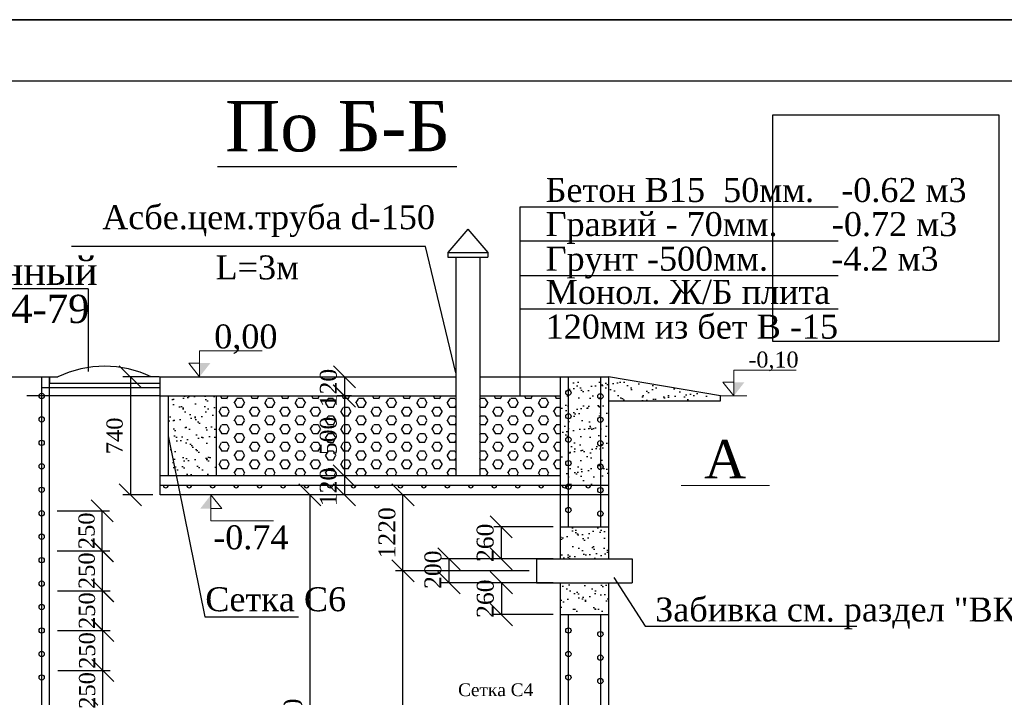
# Model space of a CAD drawing. Header units: millimetres. Extents: x 50241 to 145341, y 18912 to 39912.
# Tile 7 of 8: x 119968 to 127987, y 34393 to 39912. Entities that reach past the tile are written whole.
import ezdxf

# ---------------------------------------------------------------- set-up
doc = ezdxf.new("R2010")
doc.units = ezdxf.units.MM
doc.layers.add('Layer2', color=4, linetype='Continuous')
doc.layers.add('Tpl_Bound', color=1, linetype='Continuous', plot=False)
doc.styles.add('ISO', font='times.ttf')
doc.styles.add('TIME (Gotic)', font='times.ttf')
doc.dimstyles.new('SHUXA', dxfattribs={"dimscale": 0.6, "dimtxt": 300, "dimasz": 300, "dimexe": 100, "dimexo": 100, "dimgap": 100, "dimtad": 1, "dimdec": 0, "dimrnd": 10, "dimzin": 1, "dimtxsty": 'TIME (Gotic)', "dimblk": 'OBLIQUE', "dimcen": 300, "dimclrd": 5, "dimclre": 5, "dimclrt": 1, "dimadec": 0, "dimazin": 0, "dimtfac": 1, "dimtdec": 0, "dimtmove": 1, "dimatfit": 3, "dimfxl": 1, "dimarcsym": 0})
pattern_1 = [(37.5, (2620649.71, 17693236.25), (-4.16008137, 127.2474417), [0, -100.3808, 0, -112.268, 0, -107.315]), (7.5, (2620649.71, 17693236.25), (116.8760536, 186.3745261), [0, -54.1528, 0, -90.4748, 0, -34.671]), (327.5, (2620568.48, 17693236.25), (205.65801626, 0.373668), [0, -33.02, 0, -118.872, 0, -155.194]), (317.5, (2620568.48, 17693236.25), (198.5246776, 57.961624), [0, -16.51, 0, -77.9272, 0, -89.154])]
pattern_2 = [(0, (2620649.71, 17693236.25), (0, 71.49038), [41.275, -82.55]), (120, (2620649.71, 17693236.25), (-61.9124852, -35.74519), [41.275, -82.55]), (60, (2620690.99, 17693236.25), (-61.9124852, 35.74519), [41.275, -82.55])]

# ---------------------------------------------------------------- blocks, each defined once
blk = doc.blocks.new('_Oblique')
at = {"color": 0, "linetype": 'ByBlock', "lineweight": -2}
blk.add_line((-0.5, -0.5), (0.5, 0.5), dxfattribs=at)
blk = doc.blocks.new('*D54')
at = {"color": 5, "lineweight": -2, "transparency": 16777216}
for p, q in [((121052.7, 37003.1), (120808.9, 37003.1)), ((120868.9, 37003.1), (120868.9, 36041.1)), ((121052.7, 36041.1), (120808.9, 36041.1))]:
    blk.add_line(p, q, dxfattribs=at)
at = {"layer": 'Defpoints', "color": 0, "transparency": 16777216}
for p in [(121112.7, 37003.1), (120868.9, 36041.1), (121112.7, 36041.1)]:
    blk.add_point(p, dxfattribs=at)
at = {"color": 5, "lineweight": -2, "transparency": 16777216, "xscale": 180, "yscale": 180, "zscale": 180}
for p, rotation in [((120868.9, 37003.1), 90), ((120868.9, 36041.1), 270)]:
    blk.add_blockref('_Oblique', p, dxfattribs=dict(at, rotation=rotation))
at = {"color": 1, "lineweight": 25, "transparency": 16777216, "insert": (120741.6, 36522.1), "char_height": 132, "attachment_point": 5, "rotation": 90, "style": 'TIME (Gotic)'}
blk.add_mtext('740', dxfattribs=at)
blk = doc.blocks.new('*D57')
at = {"color": 5, "lineweight": -2, "transparency": 16777216}
for p, q in [((124311.8, 35781.1), (123829.4, 35781.1)), ((123889.4, 35781.1), (123889.4, 35521.1)), ((124311.8, 35521.1), (123829.4, 35521.1))]:
    blk.add_line(p, q, dxfattribs=at)
at = {"layer": 'Defpoints', "color": 0, "transparency": 16777216}
for p in [(124371.8, 35781.1), (123889.4, 35521.1), (124371.8, 35521.1)]:
    blk.add_point(p, dxfattribs=at)
at = {"color": 5, "lineweight": -2, "transparency": 16777216, "xscale": 180, "yscale": 180, "zscale": 180}
for p, rotation in [((123889.4, 35781.1), 90), ((123889.4, 35521.1), 270)]:
    blk.add_blockref('_Oblique', p, dxfattribs=dict(at, rotation=rotation))
at = {"color": 1, "lineweight": 25, "transparency": 16777216, "insert": (123759.3, 35651.1), "char_height": 138, "attachment_point": 5, "rotation": 90, "style": 'TIME (Gotic)'}
blk.add_mtext('260', dxfattribs=at)
blk = doc.blocks.new('*D58')
at = {"color": 5, "lineweight": -2, "transparency": 16777216}
for p, q in [((124116.8, 35521.1), (123404, 35521.1)), ((123464, 35521.1), (123464, 35326.1)), ((124116.8, 35326.1), (123404, 35326.1))]:
    blk.add_line(p, q, dxfattribs=at)
at = {"layer": 'Defpoints', "color": 0, "transparency": 16777216}
for p in [(124176.8, 35521.1), (123464, 35326.1), (124176.8, 35326.1)]:
    blk.add_point(p, dxfattribs=at)
at = {"color": 5, "lineweight": -2, "transparency": 16777216, "xscale": 180, "yscale": 180, "zscale": 180}
for p, rotation in [((123464, 35521.1), 90), ((123464, 35326.1), 270)]:
    blk.add_blockref('_Oblique', p, dxfattribs=dict(at, rotation=rotation))
at = {"color": 1, "lineweight": 25, "transparency": 16777216, "insert": (123333.8, 35432.1), "char_height": 138, "attachment_point": 5, "rotation": 90, "style": 'TIME (Gotic)'}
blk.add_mtext('200', dxfattribs=at)
blk = doc.blocks.new('*D29')
at = {"color": 5, "lineweight": -2, "transparency": 16777216}
for p, q in [((124312.6, 35326.1), (123830.3, 35326.1)), ((123890.3, 35326.1), (123890.3, 35066.1)), ((124312.6, 35066.1), (123830.3, 35066.1))]:
    blk.add_line(p, q, dxfattribs=at)
at = {"layer": 'Defpoints', "color": 0, "transparency": 16777216}
for p in [(124372.6, 35326.1), (123890.3, 35066.1), (124372.6, 35066.1)]:
    blk.add_point(p, dxfattribs=at)
at = {"color": 5, "lineweight": -2, "transparency": 16777216, "xscale": 180, "yscale": 180, "zscale": 180}
for p, rotation in [((123890.3, 35326.1), 90), ((123890.3, 35066.1), 270)]:
    blk.add_blockref('_Oblique', p, dxfattribs=dict(at, rotation=rotation))
at = {"color": 1, "lineweight": 25, "transparency": 16777216, "insert": (123760.1, 35196.1), "char_height": 138, "attachment_point": 5, "rotation": 90, "style": 'TIME (Gotic)'}
blk.add_mtext('260', dxfattribs=at)
blk = doc.blocks.new('*D59')
at = {"color": 5, "lineweight": -2, "transparency": 16777216}
for p, q in [((122877.2, 36041.1), (122270.4, 36041.1)), ((122330.4, 36041.1), (122330.4, 32271.1)), ((122877.2, 32271.1), (122270.4, 32271.1))]:
    blk.add_line(p, q, dxfattribs=at)
at = {"layer": 'Defpoints', "color": 0, "transparency": 16777216}
for p in [(122937.2, 36041.1), (122330.4, 32271.1), (122937.2, 32271.1)]:
    blk.add_point(p, dxfattribs=at)
at = {"color": 5, "lineweight": -2, "transparency": 16777216, "xscale": 180, "yscale": 180, "zscale": 180}
for p, rotation in [((122330.4, 36041.1), 90), ((122330.4, 32271.1), 270)]:
    blk.add_blockref('_Oblique', p, dxfattribs=dict(at, rotation=rotation))
at = {"color": 1, "lineweight": 25, "transparency": 16777216, "insert": (122194.1, 34156.1), "char_height": 150, "attachment_point": 5, "rotation": 90, "style": 'TIME (Gotic)'}
blk.add_mtext('3020', dxfattribs=at)
blk = doc.blocks.new('*D61')
at = {"color": 5, "lineweight": -2, "transparency": 16777216}
for p, q in [((122671, 36847.1), (122552, 36847.1)), ((122612, 36847.1), (122612, 36197.1)), ((122671, 36197.1), (122552, 36197.1))]:
    blk.add_line(p, q, dxfattribs=at)
at = {"layer": 'Defpoints', "color": 0, "transparency": 16777216}
for p in [(122731, 36847.1), (122612, 36197.1), (122731, 36197.1)]:
    blk.add_point(p, dxfattribs=at)
at = {"color": 5, "lineweight": -2, "transparency": 16777216, "xscale": 180, "yscale": 180, "zscale": 180}
for p, rotation in [((122612, 36847.1), 90), ((122612, 36197.1), 270)]:
    blk.add_blockref('_Oblique', p, dxfattribs=dict(at, rotation=rotation))
at = {"color": 1, "lineweight": 25, "transparency": 16777216, "insert": (122481.8, 36522.1), "char_height": 138, "attachment_point": 5, "rotation": 90, "style": 'TIME (Gotic)'}
blk.add_mtext('500', dxfattribs=at)
blk = doc.blocks.new('*D31')
at = {"color": 5, "lineweight": -2, "transparency": 16777216}
for p, q in [((122612, 36197.1), (122612, 36041.1)), ((122672, 36197.1), (122672, 36197.1)), ((122672, 36041.1), (122672, 36041.1))]:
    blk.add_line(p, q, dxfattribs=at)
at = {"layer": 'Defpoints', "color": 0, "transparency": 16777216}
for p in [(122612, 36197.1), (122612, 36041.1), (122612, 36041.1)]:
    blk.add_point(p, dxfattribs=at)
at = {"color": 5, "lineweight": -2, "transparency": 16777216, "xscale": 180, "yscale": 180, "zscale": 180}
for p, rotation in [((122612, 36197.1), 90), ((122612, 36041.1), 270)]:
    blk.add_blockref('_Oblique', p, dxfattribs=dict(at, rotation=rotation))
at = {"color": 1, "lineweight": 25, "transparency": 16777216, "insert": (122481.8, 36106.1), "char_height": 138, "attachment_point": 5, "rotation": 90, "style": 'TIME (Gotic)'}
blk.add_mtext('120', dxfattribs=at)
blk = doc.blocks.new('*D32')
at = {"color": 5, "lineweight": -2, "transparency": 16777216}
for p, q in [((122612.8, 37003.1), (122612.8, 36847.1)), ((122672.8, 37003.1), (122672.8, 37003.1)), ((122672.8, 36847.1), (122672.8, 36847.1))]:
    blk.add_line(p, q, dxfattribs=at)
at = {"layer": 'Defpoints', "color": 0, "transparency": 16777216}
for p in [(122612.8, 37003.1), (122612.8, 36847.1), (122612.8, 36847.1)]:
    blk.add_point(p, dxfattribs=at)
at = {"color": 5, "lineweight": -2, "transparency": 16777216, "xscale": 180, "yscale": 180, "zscale": 180}
for p, rotation in [((122612.8, 37003.1), 90), ((122612.8, 36847.1), 270)]:
    blk.add_blockref('_Oblique', p, dxfattribs=dict(at, rotation=rotation))
at = {"color": 1, "lineweight": 25, "transparency": 16777216, "insert": (122482.6, 36912.1), "char_height": 138, "attachment_point": 5, "rotation": 90, "style": 'TIME (Gotic)'}
blk.add_mtext('120', dxfattribs=at)
blk = doc.blocks.new('*D20')
at = {"color": 5, "lineweight": -2, "transparency": 16777216}
for p, q in [((120273.4, 35911.1), (120700.1, 35911.1)), ((120640.1, 35586.1), (120640.1, 35911.1)), ((120273.4, 35586.1), (120700.1, 35586.1))]:
    blk.add_line(p, q, dxfattribs=at)
at = {"layer": 'Defpoints', "color": 0, "transparency": 16777216}
for p in [(120213.4, 35911.1), (120640.1, 35911.1), (120213.4, 35586.1)]:
    blk.add_point(p, dxfattribs=at)
at = {"color": 5, "lineweight": -2, "transparency": 16777216, "xscale": 180, "yscale": 180, "zscale": 180}
for p, rotation in [((120640.1, 35911.1), 90), ((120640.1, 35586.1), 270)]:
    blk.add_blockref('_Oblique', p, dxfattribs=dict(at, rotation=rotation))
at = {"color": 1, "lineweight": 25, "transparency": 16777216, "insert": (120513, 35748.6), "char_height": 132, "attachment_point": 5, "rotation": 90, "style": 'TIME (Gotic)'}
blk.add_mtext('250', dxfattribs=at)
blk = doc.blocks.new('*D33')
at = {"color": 5, "lineweight": -2, "transparency": 16777216}
for p, q in [((120275, 35586.1), (120701.7, 35586.1)), ((120641.7, 35261.1), (120641.7, 35586.1)), ((120275, 35261.1), (120701.7, 35261.1))]:
    blk.add_line(p, q, dxfattribs=at)
at = {"layer": 'Defpoints', "color": 0, "transparency": 16777216}
for p in [(120215, 35586.1), (120641.7, 35586.1), (120215, 35261.1)]:
    blk.add_point(p, dxfattribs=at)
at = {"color": 5, "lineweight": -2, "transparency": 16777216, "xscale": 180, "yscale": 180, "zscale": 180}
for p, rotation in [((120641.7, 35586.1), 90), ((120641.7, 35261.1), 270)]:
    blk.add_blockref('_Oblique', p, dxfattribs=dict(at, rotation=rotation))
at = {"color": 1, "lineweight": 25, "transparency": 16777216, "insert": (120514.6, 35423.6), "char_height": 132, "attachment_point": 5, "rotation": 90, "style": 'TIME (Gotic)'}
blk.add_mtext('250', dxfattribs=at)
blk = doc.blocks.new('*D34')
at = {"color": 5, "lineweight": -2, "transparency": 16777216}
for p, q in [((120276.6, 35261.1), (120703.3, 35261.1)), ((120643.3, 34936.1), (120643.3, 35261.1)), ((120276.6, 34936.1), (120703.3, 34936.1))]:
    blk.add_line(p, q, dxfattribs=at)
at = {"layer": 'Defpoints', "color": 0, "transparency": 16777216}
for p in [(120216.6, 35261.1), (120643.3, 35261.1), (120216.6, 34936.1)]:
    blk.add_point(p, dxfattribs=at)
at = {"color": 5, "lineweight": -2, "transparency": 16777216, "xscale": 180, "yscale": 180, "zscale": 180}
for p, rotation in [((120643.3, 35261.1), 90), ((120643.3, 34936.1), 270)]:
    blk.add_blockref('_Oblique', p, dxfattribs=dict(at, rotation=rotation))
at = {"color": 1, "lineweight": 25, "transparency": 16777216, "insert": (120516.2, 35098.6), "char_height": 132, "attachment_point": 5, "rotation": 90, "style": 'TIME (Gotic)'}
blk.add_mtext('250', dxfattribs=at)
blk = doc.blocks.new('*D35')
at = {"color": 5, "lineweight": -2, "transparency": 16777216}
for p, q in [((120278.3, 34936.1), (120705, 34936.1)), ((120645, 34611.1), (120645, 34936.1)), ((120278.3, 34611.1), (120705, 34611.1))]:
    blk.add_line(p, q, dxfattribs=at)
at = {"layer": 'Defpoints', "color": 0, "transparency": 16777216}
for p in [(120218.3, 34936.1), (120645, 34936.1), (120218.3, 34611.1)]:
    blk.add_point(p, dxfattribs=at)
at = {"color": 5, "lineweight": -2, "transparency": 16777216, "xscale": 180, "yscale": 180, "zscale": 180}
for p, rotation in [((120645, 34936.1), 90), ((120645, 34611.1), 270)]:
    blk.add_blockref('_Oblique', p, dxfattribs=dict(at, rotation=rotation))
at = {"color": 1, "lineweight": 25, "transparency": 16777216, "insert": (120517.8, 34773.6), "char_height": 132, "attachment_point": 5, "rotation": 90, "style": 'TIME (Gotic)'}
blk.add_mtext('250', dxfattribs=at)
blk = doc.blocks.new('*D36')
at = {"color": 5, "lineweight": -2, "transparency": 16777216}
for p, q in [((120278.3, 34611.1), (120705, 34611.1)), ((120645, 34286.1), (120645, 34611.1)), ((120278.3, 34286.1), (120705, 34286.1))]:
    blk.add_line(p, q, dxfattribs=at)
at = {"layer": 'Defpoints', "color": 0, "transparency": 16777216}
for p in [(120218.3, 34611.1), (120645, 34611.1), (120218.3, 34286.1)]:
    blk.add_point(p, dxfattribs=at)
at = {"color": 5, "lineweight": -2, "transparency": 16777216, "xscale": 180, "yscale": 180, "zscale": 180}
for p, rotation in [((120645, 34611.1), 90), ((120645, 34286.1), 270)]:
    blk.add_blockref('_Oblique', p, dxfattribs=dict(at, rotation=rotation))
at = {"color": 1, "lineweight": 25, "transparency": 16777216, "insert": (120517.8, 34448.6), "char_height": 132, "attachment_point": 5, "rotation": 90, "style": 'TIME (Gotic)'}
blk.add_mtext('250', dxfattribs=at)
blk = doc.blocks.new('A$C044921D2')
at = {"color": 0, "linetype": 'Continuous', "lineweight": -2}
for points in [[(-29700, 0), (0, 0), (0, 21000), (-29700, 21000), (-29700, 0)], [(-27700, 500), (-500, 500), (-500, 20500), (-27700, 20500), (-27700, 500)]]:
    blk.add_lwpolyline(points, dxfattribs=at)
blk = doc.blocks.new('*U5')
at = {"layer": 'Defpoints', "color": 6, "linetype": 'Continuous', "lineweight": 30}
blk.add_lwpolyline([(0, 0), (29700, 0), (29700, 21000), (0, 21000), (0, 0)], dxfattribs=at)
blk = doc.blocks.new('*D69')
at = {"color": 5, "lineweight": -2, "transparency": 16777216}
for p, q in [((124116.8, 35423.6), (123029.4, 35423.6)), ((123089.4, 32271.1), (123089.4, 35423.6)), ((124311.8, 32271.1), (123029.4, 32271.1))]:
    blk.add_line(p, q, dxfattribs=at)
at = {"layer": 'Defpoints', "color": 0, "transparency": 16777216}
for p in [(123089.4, 35423.6), (124176.8, 35423.6), (124371.8, 32271.1)]:
    blk.add_point(p, dxfattribs=at)
at = {"color": 5, "lineweight": -2, "transparency": 16777216, "xscale": 180, "yscale": 180, "zscale": 180}
for p, rotation in [((123089.4, 35423.6), 90), ((123089.4, 32271.1), 270)]:
    blk.add_blockref('_Oblique', p, dxfattribs=dict(at, rotation=rotation))
at = {"color": 1, "lineweight": 25, "transparency": 16777216, "insert": (122959.2, 33847.4), "char_height": 138, "attachment_point": 5, "rotation": 90, "style": 'TIME (Gotic)'}
blk.add_mtext('1800', dxfattribs=at)
blk = doc.blocks.new('*D70')
at = {"color": 5, "lineweight": -2, "transparency": 16777216}
for p, q in [((124311.8, 36041.1), (123029.4, 36041.1)), ((123089.4, 35423.6), (123089.4, 36041.1)), ((124116.8, 35423.6), (123029.4, 35423.6))]:
    blk.add_line(p, q, dxfattribs=at)
at = {"layer": 'Defpoints', "color": 0, "transparency": 16777216}
for p in [(123089.4, 36041.1), (124371.8, 36041.1), (124176.8, 35423.6)]:
    blk.add_point(p, dxfattribs=at)
at = {"color": 5, "lineweight": -2, "transparency": 16777216, "xscale": 180, "yscale": 180, "zscale": 180}
for p, rotation in [((123089.4, 36041.1), 90), ((123089.4, 35423.6), 270)]:
    blk.add_blockref('_Oblique', p, dxfattribs=dict(at, rotation=rotation))
at = {"color": 1, "lineweight": 25, "transparency": 16777216, "insert": (122959.2, 35732.4), "char_height": 138, "attachment_point": 5, "rotation": 90, "style": 'TIME (Gotic)'}
blk.add_mtext('1220', dxfattribs=at)

msp = doc.modelspace()

# ---------------------------------------------------------------- hatches: boundary and pattern name
at = {"ltscale": 1000}
h = msp.add_hatch(dxfattribs=at)
h.set_pattern_fill('AR-SAND', color=256, scale=2.6, style=0)
h.set_pattern_definition(pattern_1)
h.paths.add_polyline_path([(124436.75, 37003.106), (124371.75, 37003.106), (124371.75, 36119.106), (124436.75, 36119.106)])
h.paths.add_polyline_path([(124761.75, 37003.106), (124696.75, 37003.106), (124696.75, 36119.106), (124761.75, 36119.106)])
h = msp.add_hatch(dxfattribs=at)
h.set_pattern_fill('AR-SAND', color=256, scale=2.6, style=0)
h.set_pattern_definition(pattern_1)
h.paths.add_polyline_path([(124696.75, 37003.106), (124436.75, 37003.106), (124436.75, 36119.106), (124696.75, 36119.106)])
h = msp.add_hatch(dxfattribs=at)
h.set_pattern_fill('AR-SAND', color=256, scale=2.6, style=0)
h.set_pattern_definition(pattern_1)
h.paths.add_polyline_path([(124761.75, 37003.106), (124761.75, 36808.106), (125675.563, 36808.106), (125675.563, 36847.106)])
h = msp.add_hatch(dxfattribs=at)
h.set_pattern_fill('AR-SAND', color=256, scale=2.6, style=0)
h.set_pattern_definition(pattern_1)
h.paths.add_polyline_path([(121567.652, 36847.106), (121177.652, 36847.106), (121177.652, 36197.106), (121567.652, 36197.106)])
h = msp.add_hatch(dxfattribs=at)
h.set_pattern_fill('HEX', color=256, scale=13, style=0)
h.set_pattern_definition(pattern_2)
h.paths.add_polyline_path([(123519.051, 36847.106), (121567.652, 36847.106), (121567.652, 36197.106), (123519.051, 36197.106)])
h = msp.add_hatch(dxfattribs=at)
h.set_pattern_fill('HEX', color=256, scale=13, style=0)
h.set_pattern_definition(pattern_2)
h.paths.add_polyline_path([(124371.75, 36847.106), (123714.051, 36847.106), (123714.051, 36197.106), (124371.75, 36197.106)])
h = msp.add_hatch(dxfattribs=at)
h.set_pattern_fill('AR-SAND', color=256, scale=2.6, style=0)
h.set_pattern_definition(pattern_1)
h.paths.add_polyline_path([(124761.75, 35781.106), (124371.75, 35781.106), (124371.75, 35521.106), (124761.75, 35521.106)])
h = msp.add_hatch(dxfattribs=at)
h.set_pattern_fill('AR-SAND', color=256, scale=2.6, style=0)
h.set_pattern_definition(pattern_1)
h.paths.add_polyline_path([(124761.75, 35326.106), (124371.75, 35326.106), (124371.75, 35066.106), (124761.75, 35066.106)])
at = {"layer": 'Layer2', "lineweight": 13, "ltscale": 80}
for points in [[(121520.169, 37114.781), (121432.709, 37114.781), (121432.709, 37003.106)], [(125870.201, 36958.781), (125782.74, 36958.781), (125782.74, 36847.106)], [(121438.041, 35929.432), (121525.502, 35929.432), (121525.502, 36041.106)]]:
    msp.add_hatch(color=0, dxfattribs=at).paths.add_polyline_path(points)

# ---------------------------------------------------------------- linework, layer by layer
at = {"color": 1, "lineweight": 30}
msp.add_line((121579.973, 38715.623), (123528.332, 38715.623), dxfattribs=at)
at = {"color": 5, "ltscale": 1000}
for p, q in [((124042.901, 36847.106), (124042.901, 38388.545)), ((124042.901, 38388.545), (126633.539, 38388.545)), ((124042.901, 38110.856), (126633.539, 38110.856)), ((123272.419, 38064.405), (120388.333, 38064.405)), ((123519.051, 37036.544), (123272.419, 38064.405)), ((124042.901, 37829.12), (126633.539, 37829.12)), ((124042.901, 37558.427), (126633.539, 37558.427))]:
    msp.add_line(p, q, dxfattribs=at)
at = {"ltscale": 1000}
for p, q in [((123616.551, 38206.195), (123454.051, 38016.692)), ((123616.551, 38206.195), (123779.051, 38016.692)), ((123454.051, 38016.692), (123779.051, 38016.692)), ((123454.051, 38016.692), (123454.051, 37977.692)), ((123779.051, 38016.692), (123779.051, 37977.692)), ((123454.051, 37977.692), (123779.051, 37977.692)), ((123519.051, 37977.692), (123519.051, 36197.106)), ((123714.051, 37977.692), (123714.051, 36197.106)), ((120524.766, 37719.377), (118901.386, 37719.377)), ((119821.75, 37003.106), (120211.75, 37003.106)), ((120211.75, 32271.106), (120211.75, 37003.106)), ((121112.652, 36041.106), (121112.652, 37003.106)), ((121112.652, 37003.106), (123519.051, 37003.106)), ((123714.051, 37003.106), (124761.75, 37003.106)), ((124371.75, 35521.106), (124371.75, 37003.106)), ((124761.75, 37003.106), (124761.75, 35521.106)), ((125675.563, 36847.106), (124761.75, 37003.106)), ((121112.652, 36913.958), (120146.75, 36913.958)), ((121112.652, 36847.106), (120026.367, 36847.106)), ((121112.652, 36847.106), (123519.051, 36847.106)), ((121112.652, 36847.106), (121177.652, 36847.106)), ((121177.652, 36847.106), (121177.652, 36197.106)), ((121567.652, 36847.106), (121567.652, 36197.106)), ((123714.051, 36847.106), (124371.75, 36847.106)), ((124762.563, 36808.106), (125675.563, 36808.106)), ((125675.563, 36808.106), (125675.563, 36847.106)), ((121177.652, 36522.106), (121476.755, 35049.361)), ((124371.75, 36197.106), (121112.652, 36197.106)), ((124761.75, 36119.106), (121112.652, 36119.106)), ((124761.75, 36041.106), (121112.652, 36041.106)), ((124371.75, 35781.106), (124761.75, 35781.106)), ((124176.75, 35521.106), (124956.75, 35521.106)), ((124176.75, 35521.106), (124176.75, 35326.106)), ((124956.75, 35521.106), (124956.75, 35326.106)), ((124176.75, 35326.106), (124956.75, 35326.106)), ((124371.75, 32271.106), (124371.75, 35326.106)), ((124761.75, 35326.106), (124761.75, 31881.106)), ((121476.755, 35049.361), (122238.672, 35049.361)), ((124371.75, 35066.106), (124761.75, 35066.106))]:
    msp.add_line(p, q, dxfattribs=at)
at = {"color": 1, "lineweight": 30, "ltscale": 1000}
for p, q in [((120146.75, 31698.363), (120146.75, 37003.106)), ((124436.75, 35781.106), (124436.75, 37003.106)), ((124696.75, 37003.106), (124696.75, 35781.106)), ((124436.75, 31902.968), (124436.75, 35066.106)), ((124696.75, 35066.106), (124696.75, 31902.968))]:
    msp.add_line(p, q, dxfattribs=at)
at = {"color": 5, "lineweight": 25}
for p, q in [((124806.528, 35368.01), (125060.46, 34971.222)), ((125060.46, 34971.222), (126785.942, 34971.222))]:
    msp.add_line(p, q, dxfattribs=at)
at = {"ltscale": 1000}
for points in [[(120524.766, 37719.377), (120524.766, 37045.57)], [(120211.75, 37003.106), (120279.697, 37003.106)], [(120211.75, 37003.106), (120211.75, 36952.887), (121112.652, 36952.887), (121112.652, 37003.106)], [(121107.652, 37003.106), (121039.706, 37003.106)]]:
    msp.add_lwpolyline(points, dxfattribs=at)
at = {"color": 1, "lineweight": 30, "ltscale": 1000}
for centre in [(124436.75, 36873.5), (120146.75, 36847.467), (124696.75, 36844.361), (120146.75, 36656.37), (124436.75, 36682.404), (124696.75, 36653.264), (120146.75, 36465.274), (124436.75, 36491.307), (124696.75, 36462.168), (120146.75, 36274.177), (124436.75, 36300.21), (124696.75, 36271.071), (120146.75, 36083.08), (124436.75, 36109.114), (124696.75, 36079.974), (124436.75, 35918.017), (120146.75, 35891.984), (124696.75, 35888.878), (120146.75, 35700.887), (120146.75, 35509.79), (120146.75, 35318.694), (120146.75, 35127.597), (120146.75, 34936.5), (124436.75, 34936.5), (124696.75, 34907.361), (120146.75, 34745.404), (124436.75, 34745.404), (124696.75, 34716.264), (120146.75, 34554.307), (124436.75, 34554.307), (124696.75, 34525.168)]:
    msp.add_circle(centre, 21.569, dxfattribs=at)
at = {"ltscale": 1000}
for centre, radius, start, end in [((120659.701, 36207.836), 881.396, 64.4601165, 115.5398835), ((121157.274, 36121.195), 21.569, 185.557753, 354.442247), ((121348.371, 36121.195), 21.569, 185.557753, 354.442247), ((121539.468, 36121.195), 21.569, 185.557753, 354.442247), ((121730.564, 36121.195), 21.569, 185.557753, 354.442247), ((121921.661, 36121.195), 21.569, 185.557753, 354.442247), ((122112.757, 36121.195), 21.569, 185.557753, 354.442247), ((122303.854, 36121.195), 21.569, 185.557753, 354.442247), ((122494.951, 36121.195), 21.569, 185.557753, 354.442247), ((122686.047, 36121.195), 21.569, 185.557753, 354.442247), ((122877.144, 36121.195), 21.569, 185.557753, 354.442247), ((123068.241, 36121.195), 21.569, 185.557753, 354.442247), ((123259.337, 36121.195), 21.569, 185.557753, 354.442247), ((123450.434, 36121.195), 21.569, 185.557753, 354.442247), ((123641.531, 36121.195), 21.569, 185.557753, 354.442247), ((123832.627, 36121.195), 21.569, 185.557753, 354.442247), ((124023.724, 36121.195), 21.569, 185.557753, 354.442247), ((124214.821, 36121.195), 21.569, 185.557753, 354.442247), ((124405.917, 36121.195), 21.569, 185.557753, 354.442247), ((124597.014, 36121.195), 21.569, 185.557753, 354.442247)]:
    msp.add_arc(centre, radius, start, end, dxfattribs=at)
at = {"layer": 'Defpoints', "color": 3, "lineweight": 30, "ltscale": 0.6}
msp.add_lwpolyline([(126100.404, 39138.062), (127941.687, 39138.062), (127941.687, 37291.382), (126100.404, 37291.382)], close=True, dxfattribs=at)
at = {"layer": 'Layer2', "color": 0, "lineweight": 13, "ltscale": 80}
for p, q in [((121942.476, 37214.543), (121432.709, 37214.543)), ((121432.709, 37214.543), (121432.709, 37003.106)), ((121432.709, 37214.543), (121432.709, 37003.106)), ((121345.248, 37114.781), (121432.709, 37114.781)), ((121432.709, 37003.106), (121345.248, 37114.781)), ((121432.709, 37003.106), (121345.248, 37114.781)), ((126292.508, 37058.543), (125782.74, 37058.543)), ((125782.74, 37058.543), (125782.74, 36847.106)), ((125782.74, 37058.543), (125782.74, 36847.106)), ((121325.532, 37003.106), (121539.885, 37003.106)), ((125695.28, 36958.781), (125782.74, 36958.781)), ((125782.74, 36847.106), (125695.28, 36958.781)), ((125782.74, 36847.106), (125695.28, 36958.781)), ((125675.563, 36847.106), (125889.917, 36847.106)), ((125354.797, 36119.106), (126075.304, 36119.106)), ((121525.502, 35829.67), (121525.502, 36041.106)), ((121525.502, 36041.106), (121612.962, 35929.432)), ((121525.502, 36041.106), (121612.962, 35929.432)), ((121525.502, 35829.67), (121525.502, 36041.106)), ((121612.962, 35929.432), (121525.502, 35929.432)), ((121525.502, 35829.67), (122035.27, 35829.67))]:
    msp.add_line(p, q, dxfattribs=at)
at = {"layer": 'Tpl_Bound', "color": 1}
msp.add_lwpolyline([(115641.479, 18912.493), (115641.479, 39912.493), (145341.479, 39912.493), (145341.479, 18912.493)], close=True, dxfattribs=at)

# ---------------------------------------------------------------- block references
for name, p in [('A$C044921D2', (145341.479, 18912.493)), ('*U5', (115641.479, 18912.493))]:
    msp.add_blockref(name, p)

# ---------------------------------------------------------------- texts
at = {"color": 5, "lineweight": 25, "style": 'ISO'}
for s, height, p in [('Бетон В15  50мм.   -0.62 м3', 195, (124251.124, 38427.486)), ('Асбе.цем.труба d-150', 195, (120639.363, 38205.955)), ('Гравий - 70мм.      -0.72 м3', 195, (124251.124, 38149.797)), ('Грунт -500мм.       -4.2 м3', 195, (124251.124, 37868.061)), ('Люк чугунный ', 230, (118395.305, 37751.327)), ('L=3м', 195, (121562.499, 37797.422)), ('Монол. Ж/Б плита', 195, (124251.124, 37597.368)), ('ГОСТ 3634-79', 230, (118395.305, 37442.086)), ('120мм из бет В -15', 195, (124251.124, 37314.374)), ('-0,10', 130, (125901.958, 37078.741)), ('А', 312, (125542.632, 36176.134)), ('Сетка С6', 195, (121479.389, 35093.872)), ('Забивка см. раздел "ВК"', 195, (125142.857, 35010.163)), ('Сетка С4', 104, (123537.999, 34402.152))]:
    msp.add_text(s, height=height, dxfattribs=at).set_placement(p)
at = {"color": 1, "lineweight": 25, "style": 'ISO'}
for s, p in [('0,00', (121551.926, 37234.741)), ('-0.74', (121543.454, 35598.223))]:
    msp.add_text(s, height=195, dxfattribs=at).set_placement(p)
at = {"color": 6, "lineweight": 25, "insert": (121642.025, 39250.264), "char_height": 410.69145, "width": 2198.81115, "attachment_point": 1, "style": 'TIME (Gotic)'}
msp.add_mtext('{\\C1;По Б-Б }                   ', dxfattribs=at)

# ---------------------------------------------------------------- dimensions: what is measured, and where the dimension line sits
at = {"lineweight": 25}
for base, p1, p2, text, override, picture, middle in [((120868.927, 36041.106), (121112.652, 37003.106), (121112.652, 36041.106), '740', {"dimtxt": 220}, '*D54', (120741.595, 36522.106)), ((122330.375, 32271.106), (122937.201, 36041.106), (122937.201, 32271.106), '3020', {"dimtxt": 250}, '*D59', (122194.078, 34156.106)), ((123089.389, 36041.106), (124176.75, 35423.606), (124371.75, 36041.106), '1220', {"dimtxt": 230}, '*D70', (122959.195, 35732.356)), ((123089.389, 35423.606), (124371.75, 32271.106), (124176.75, 35423.606), '1800', {"dimtxt": 230}, '*D69', (122959.195, 33847.356))]:
    dim = msp.add_linear_dim(base=base, p1=p1, p2=p2, angle=90, text=text, dimstyle='SHUXA', override=override, dxfattribs=at)
    dim.commit()
    dim.dimension.update_dxf_attribs({"geometry": picture, "text_midpoint": middle})
for base, p1, p2, text, override, picture, middle in [((122612.788, 36847.106), (122612.788, 37003.106), (122612.788, 36847.106), '120', {"dimtxt": 230}, '*D32', (122612.788, 36912.106)), ((122611.975, 36197.106), (122730.953, 36847.106), (122730.953, 36197.106), '500', {"dimtxt": 230}, '*D61', (122611.975, 36522.106)), ((122611.975, 36041.106), (122611.975, 36197.106), (122611.975, 36041.106), '120', {"dimtxt": 230}, '*D31', (122611.975, 36106.106)), ((120640.099, 35911.106), (120213.375, 35586.106), (120213.375, 35911.106), '250', {"dimtxt": 220}, '*D20', (120640.099, 35748.606)), ((120641.724, 35586.106), (120215, 35261.106), (120215, 35586.106), '250', {"dimtxt": 220}, '*D33', (120641.724, 35423.606)), ((120643.349, 35261.106), (120216.625, 34936.106), (120216.625, 35261.106), '250', {"dimtxt": 220}, '*D34', (120643.349, 35098.606)), ((120644.974, 34936.106), (120218.25, 34611.106), (120218.25, 34936.106), '250', {"dimtxt": 220}, '*D35', (120644.974, 34773.606)), ((120644.974, 34611.106), (120218.25, 34286.106), (120218.25, 34611.106), '250', {"dimtxt": 220}, '*D36', (120644.974, 34448.606))]:
    dim = msp.add_linear_dim(base=base, p1=p1, p2=p2, angle=90, text=text, dimstyle='SHUXA', override=override, dxfattribs=at)
    dim.commit()
    dim.dimension.update_dxf_attribs({"geometry": picture, "text_midpoint": middle, "dimtype": 160})
for base, p1, p2, picture, middle in [((123889.445, 35521.106), (124371.75, 35781.106), (124371.75, 35521.106), '*D57', (123889.445, 35651.106)), ((123463.962, 35326.106), (124176.75, 35521.106), (124176.75, 35326.106), '*D58', (123463.962, 35432.094)), ((123890.257, 35066.106), (124372.563, 35326.106), (124372.563, 35066.106), '*D29', (123890.257, 35196.106))]:
    dim = msp.add_linear_dim(base=base, p1=p1, p2=p2, angle=90, dimstyle='SHUXA', override={"dimtxt": 230}, dxfattribs=at)
    dim.commit()
    dim.dimension.update_dxf_attribs({"geometry": picture, "text_midpoint": middle, "dimtype": 160})

doc.saveas('drawing.dxf')
